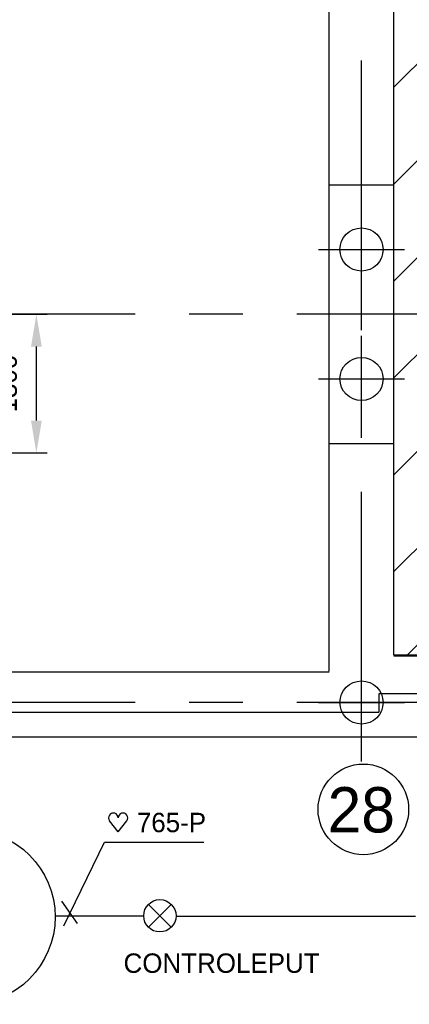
# Model space of a CAD drawing. Extents: x 9010 to 343255, y 15280 to 659207.
# Tile 4 of 76: x 36882 to 40497, y 23029 to 32159. Entities that reach past the tile are written whole.
import ezdxf
from ezdxf.enums import TextEntityAlignment as Align

# ---------------------------------------------------------------- set-up
doc = ezdxf.new("R2010")
doc.units = 0
doc.header["$LTSCALE"] = 100
for name, pattern in [('2322121', [2000, 1000, 1000]), ('CENTER2', [11.25, 7.5, -1.25, 1.25, -1.25]), ('CENTERX2', [40, 25, -5, 5, -5])]:
    doc.linetypes.add(name, pattern=pattern)
doc.layers.get('0').update_dxf_attribs({"linetype": 'CONTINUOUS'})
doc.layers.get('DEFPOINTS').update_dxf_attribs({"linetype": 'CONTINUOUS'})
for name, color, linetype in [('BOUW', 8, 'CONTINUOUS'), ('PAAL_CONT', 1, 'CONTINUOUS'), ('PAAL_HART', 7, 'CONTINUOUS'), ('PAAL_TEKST', 2, 'CONTINUOUS'), ('STRAMIEN', 1, 'CENTER2'), ('WL5233--', 4, 'CONTINUOUS'), ('WL524---', 4, 'CONTINUOUS'), ('WL570---', 3, 'CONTINUOUS'), ('WL570---_TOEVOER', 3, 'CONTINUOUS'), ('WM521---', 1, 'CONTINUOUS')]:
    doc.layers.add(name, color=color, linetype=linetype)
doc.styles.add('5MM', font='STRUCT01.shx', dxfattribs={"height": 1000})
doc.styles.add('BURO-018', font='BUROFONT.shx', dxfattribs={"height": 180})
doc.styles.add('VAR', font='STRUCT01.shx')
doc.dimstyles.new('CEES', dxfattribs={"dimscale": 100, "dimtxt": 3, "dimasz": 3, "dimexe": 1, "dimexo": 1, "dimgap": 1.5, "dimtad": 0, "dimdec": 0, "dimzin": 0, "dimtxsty": 'BURO-018', "dimcen": -3, "dimdle": 1.25, "dimclrd": 1, "dimclre": 1, "dimclrt": 1, "dimazin": 3, "dimtfac": 0.75, "dimtdec": 0, "dimtofl": 0, "dimtmove": 0, "dimatfit": 3, "dimtvp": 1.5, "dimtolj": 1, "dimtzin": 0})

# ---------------------------------------------------------------- blocks, each defined once
blk = doc.blocks.new('K-PAAL8')
at = {"layer": 'PAAL_CONT'}
blk.add_circle((0, 0), 0.5, dxfattribs=at)
at = {"layer": 'PAAL_HART'}
for p, q in [((0, -1), (0, 1)), ((-1, 0), (1, 0))]:
    blk.add_line(p, q, dxfattribs=at)
at = {"layer": 'PAAL_TEKST', "style": 'VAR', "flags": 1}
for tag, p in [('AFHAKHOOGTE', (0.402, 0.516)), ('INHEINIVO', (0.402, 0.201)), ('LENGTE', (0.402, -0.114)), ('NUMMER', (0.402, -0.429))]:
    blk.add_attdef(tag, p, '', height=0.2, dxfattribs=at)
blk = doc.blocks.new('23SA2203')
at = {"color": 0, "linetype": 'CONTINUOUS'}
for p, q in [((-1.061, -1.061), (1.061, 1.061)), ((-1.061, 1.061), (1.061, -1.061))]:
    blk.add_line(p, q, dxfattribs=at)
blk.add_circle((0, 0), 1.5, dxfattribs=at)
at = {"color": 0, "linetype": 'CONTINUOUS', "style": 'BURO-018', "flags": 1}
blk.add_attdef('SA_MATCODE', (0, 0), '', height=1.8, dxfattribs=at)
blk = doc.blocks.new('HART')
at = {"color": 1}
for q in [(-39.7, 52.4), (39.7, 52.4)]:
    blk.add_line((0, 0), q, dxfattribs=at)
for centre, start, end in [((-22.1, 65.7), 0, 217.1867), ((22.1, 65.7), 322.8133, 180)]:
    blk.add_arc(centre, 22.1, start, end, dxfattribs=at)
blk = doc.blocks.new('HARTJE')
at = {"layer": 'WL570---'}
blk.add_blockref('HART', (140.9, 93.7), dxfattribs=at)
blk = doc.blocks.new('*D200')
at = {"color": 1, "linetype": 'BYBLOCK'}
for p, q in [((34949.8, 29427.6), (37136.7, 29427.6)), ((37036.7, 28441.6), (37036.7, 29127.6)), ((34949.8, 28141.6), (37136.7, 28141.6))]:
    blk.add_line(p, q, dxfattribs=at)
for points in [[(36986.7, 29127.6), (37086.7, 29127.6), (37036.7, 29427.6)], [(36986.7, 28441.6), (37086.7, 28441.6), (37036.7, 28141.6)]]:
    blk.add_solid(points, dxfattribs=at)
at = {"layer": 'DEFPOINTS', "color": 0, "linetype": 'BYBLOCK'}
for p in [(34849.8, 29427.6), (37036.7, 29427.6), (34849.8, 28141.6)]:
    blk.add_point(p, dxfattribs=at)
at = {"color": 1, "linetype": 'BYBLOCK', "insert": (36766.6, 28784.6), "char_height": 180, "attachment_point": 5, "rotation": 90, "style": 'BURO-018'}
blk.add_mtext('\\A1;1300', dxfattribs=at)

msp = doc.modelspace()

# ---------------------------------------------------------------- hatches: boundary and pattern name
at = {"layer": 'BOUW', "linetype": 'CONTINUOUS'}
h = msp.add_hatch(dxfattribs=at)
h.set_pattern_fill('ANSI31', color=256, scale=200, style=0)
h.set_pattern_definition([(45, (32852.9, 25827.6), (-449.013, 449.013), [])])
h.paths.add_polyline_path([(41252.9, 74427.6), (41252.9, 75627.6), (40352.9, 75627.6), (40352.9, 79437.6), (42062.9, 79437.6), (42062.9, 91697.6), (48922.9, 91697.6), (48922.9, 74647.5), (48772.9, 74647.5), (48772.9, 72827.6), (43552.9, 72827.6), (43552.9, 68527.6), (49372.9, 68527.6), (49372.9, 58807.6), (43377.9, 58807.6), (43377.9, 26267.6), (40352.9, 26267.6), (40352.9, 35427.6), (41252.9, 35427.6), (41252.9, 37827.6), (40352.9, 37827.6), (40352.9, 40327.6), (32852.9, 40327.6), (32852.9, 43827.6), (38852.9, 43827.6), (38852.2, 42627.6), (41252.9, 42627.6), (41252.9, 43827.6), (41252.9, 45027.6), (40352.9, 45027.6), (40352.9, 54727.6), (32852.9, 54727.6), (32852.9, 74427.6), (38852.9, 74427.6), (32852.9, 74427.6), (38852.9, 74427.6), (38852.9, 73227.6), (41252.9, 73227.6)])

# ---------------------------------------------------------------- linework, layer by layer
for p, q in [((39752.9, 26117.6), (39752.9, 35427.6)), ((40352.9, 26267.6), (40352.9, 35427.6)), ((39752.9, 30627.6), (40352.9, 30627.6)), ((39752.9, 28227.6), (40352.9, 28227.6)), ((43377.9, 26257.4), (40352.9, 26257.4)), ((39752.9, 26107.6), (33132.9, 26107.6)), ((48972.9, 25907.6), (40212.9, 25907.6)), ((40212.9, 25907.6), (40212.9, 25737.6)), ((32762.9, 25737.6), (40212.9, 25737.6)), ((39553.1, 25507.6), (32532.9, 25507.6)), ((49372.9, 25507.6), (39553.1, 25507.6)), ((40452.9, 25507.6), (40452.9, 25507.6))]:
    msp.add_line(p, q, dxfattribs=at)
msp.add_lwpolyline([(43377.9, 58807.6), (43377.9, 26267.6), (40352.9, 26267.6), (40352.9, 35427.6), (41252.9, 35427.6), (41252.9, 37827.6), (40352.9, 37827.6), (40352.9, 40327.6), (32852.9, 40327.6), (32852.9, 43827.6), (38852.9, 43827.6), (38852.2, 42627.6), (41252.9, 42627.6), (41252.9, 43827.6), (41252.9, 45027.6), (40352.9, 45027.6), (40352.9, 54727.6)], dxfattribs=at)
at = {"layer": 'STRAMIEN', "linetype": 'CENTERX2'}
for p, q in [((49952.9, 29427.6), (18371.8, 29427.6)), ((49952.9, 25827.6), (18284.6, 25827.6))]:
    msp.add_line(p, q, dxfattribs=at)
msp.add_lwpolyline([(40052.9, 25280.7), (40052.9, 94441.5)], dxfattribs=at)
at = {"layer": 'STRAMIEN', "linetype": 'CONTINUOUS'}
msp.add_circle((40070.1, 24836.6), 420, dxfattribs=at)
at = {"layer": 'WL524---', "color": 4, "linetype": '2322121'}
msp.add_line((37214.2, 23849.7), (38032, 23849.7), dxfattribs=at)
at = {"layer": 'WL524---', "linetype": '2322121'}
msp.add_line((38341, 23846.4), (40552.8, 23846.4), dxfattribs=at)
at = {"layer": 'WL524---', "color": 3}
msp.add_circle((36400.6, 23839.1), 810, dxfattribs=at)
at = {"layer": 'WM521---'}
for p, q in [((37290.5, 23756.4), (37668.1, 24532)), ((37668.1, 24532), (38590.9, 24532)), ((37269.6, 23987), (37416.4, 23777.4))]:
    msp.add_line(p, q, dxfattribs=at)

# ---------------------------------------------------------------- block references
at = {"layer": 'BOUW', "linetype": 'CONTINUOUS', "xscale": 400, "yscale": 400, "zscale": 400}
for p in [(40052.9, 30027.6), (40052.9, 28827.6), (40053.1, 25827.6)]:
    msp.add_blockref('K-PAAL8', p, dxfattribs=at)
at = {"layer": 'WL524---', "color": 2, "xscale": 100, "yscale": 100, "zscale": 100}
msp.add_blockref('23SA2203', (38182, 23849.7), dxfattribs=at)
at = {"layer": 'WL570---_TOEVOER', "xscale": 2, "yscale": 2, "zscale": 2}
msp.add_blockref('HARTJE', (37513.8, 24439.5), dxfattribs=at)

# ---------------------------------------------------------------- texts
at = {"layer": 'STRAMIEN', "linetype": 'CONTINUOUS', "style": '5MM'}
msp.add_text('28', height=420, dxfattribs=at).set_placement((40050.7, 24832.9), align=Align.MIDDLE)
at = {"layer": 'WL524---', "color": 1, "style": 'BURO-018'}
msp.add_text('CONTROLEPUT', height=180, dxfattribs=at).set_placement((37845.5, 23320.9))
at = {"layer": 'WL570---_TOEVOER', "color": 1, "style": 'BURO-018'}
msp.add_text('765-P', height=180, dxfattribs=at).set_placement((37968.7, 24624.9))

# ---------------------------------------------------------------- dimensions: what is measured, and where the dimension line sits
at = {"layer": 'WL5233--', "linetype": 'CONTINUOUS'}
dim = msp.add_linear_dim(base=(37036.7, 29427.6), p1=(34849.8, 28141.6), p2=(34849.8, 29427.6), angle=90, text='1300', dimstyle='CEES', dxfattribs=at)
dim.commit()
dim.dimension.update_dxf_attribs({"geometry": '*D200', "text_midpoint": (36766.6, 28784.6)})

doc.saveas('drawing.dxf')
